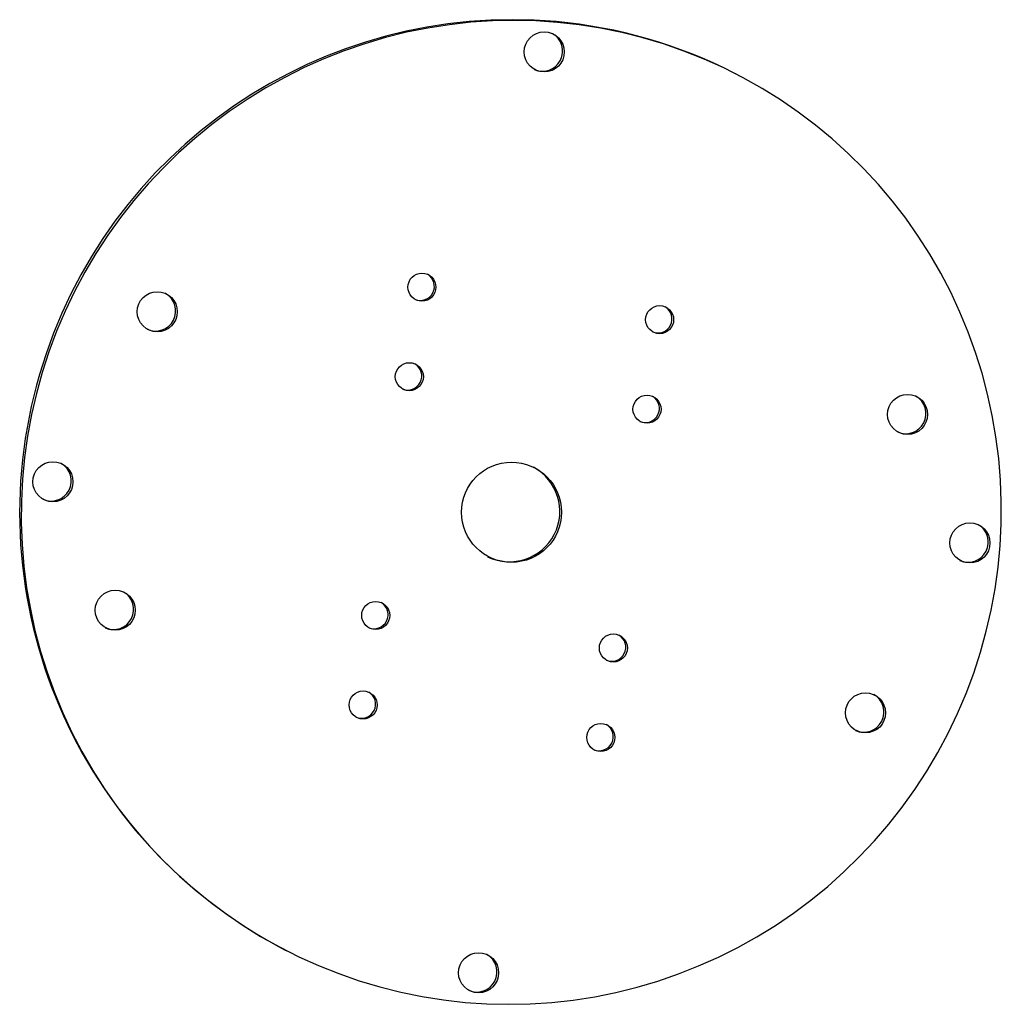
# Model space of a CAD drawing. Header units: millimetres. Extents: x -51.8 to 45.9, y -47.5 to 50.5.
import ezdxf

# ---------------------------------------------------------------- set-up
doc = ezdxf.new("R2010")
doc.units = ezdxf.units.MM

msp = doc.modelspace()

# ---------------------------------------------------------------- linework, layer by layer
at = {"color": 7, "linetype": 'Continuous', "lineweight": 25}
for p, q in [((19.441, 45.095), (19.291, 45.172)), ((-25.373, -42.058), (-25.223, -42.135))]:
    msp.add_line(p, q, dxfattribs=at)
at = {"color": 7, "linetype": 'Continuous', "lineweight": 25, "flags": 128}
msp.add_lwpolyline([(1.71, 50.221), (-0.441, 50.366), (-2.597, 50.416), (-4.754, 50.37), (-6.908, 50.228), (-9.053, 49.991), (-11.186, 49.659), (-13.303, 49.233), (-15.4, 48.713), (-17.472, 48.101), (-19.516, 47.397), (-21.527, 46.604), (-23.501, 45.722), (-25.436, 44.753), (-27.326, 43.7), (-29.168, 42.564), (-30.959, 41.348), (-32.695, 40.054), (-34.372, 38.684), (-35.988, 37.242), (-37.539, 35.729), (-39.023, 34.149), (-40.435, 32.506), (-41.774, 30.801), (-43.037, 29.04), (-44.222, 27.224), (-45.325, 25.358), (-46.346, 23.445), (-47.281, 21.489), (-48.129, 19.495), (-48.889, 17.464), (-49.559, 15.403), (-50.138, 13.314), (-50.624, 11.202), (-51.016, 9.071), (-51.315, 6.925), (-51.518, 4.769), (-51.627, 2.606), (-51.64, 0.441), (-51.557, -1.722), (-51.379, -3.879), (-51.107, -6.026), (-50.74, -8.157), (-50.279, -10.27), (-49.726, -12.36), (-49.081, -14.422), (-48.345, -16.454), (-47.521, -18.45), (-46.609, -20.408), (-45.611, -22.322), (-44.53, -24.19), (-43.367, -26.008), (-42.126, -27.772), (-40.807, -29.479), (-39.414, -31.125), (-37.95, -32.707), (-36.417, -34.222), (-34.818, -35.668), (-33.157, -37.04), (-31.437, -38.338), (-29.66, -39.557), (-27.832, -40.696), (-25.954, -41.753), (-24.032, -42.724), (-22.068, -43.61), (-20.066, -44.407), (-18.031, -45.114), (-15.966, -45.73), (-13.876, -46.253), (-11.764, -46.684), (-9.635, -47.019), (-7.492, -47.26), (-5.341, -47.406), (-3.184, -47.456), (-1.028, -47.41), (1.126, -47.268), (3.271, -47.031), (5.404, -46.699), (7.521, -46.272), (9.618, -45.752), (11.69, -45.14), (13.734, -44.437), (15.745, -43.643), (17.719, -42.761), (19.654, -41.793), (21.544, -40.74), (23.386, -39.604), (25.177, -38.388), (26.913, -37.094), (28.59, -35.724), (30.206, -34.281), (31.758, -32.769), (33.241, -31.189), (34.653, -29.545), (35.993, -27.841), (37.256, -26.079), (38.44, -24.264), (39.543, -22.398), (40.564, -20.485), (41.499, -18.529), (42.348, -16.534), (43.108, -14.504), (43.777, -12.442), (44.356, -10.354), (44.842, -8.242), (45.235, -6.111), (45.533, -3.965), (45.736, -1.808), (45.845, 0.355), (45.858, 2.52), (45.775, 4.683), (45.598, 6.84), (45.325, 8.986), (44.958, 11.118), (44.497, 13.23), (43.944, 15.32), (43.299, 17.383), (42.563, 19.414), (41.739, 21.411), (40.827, 23.368), (39.829, 25.283), (38.748, 27.151), (37.586, 28.969), (36.344, 30.732), (35.025, 32.439), (33.632, 34.085), (32.168, 35.667), (30.635, 37.183), (29.036, 38.628), (27.375, 40.001), (25.655, 41.298), (23.879, 42.518), (22.05, 43.657), (20.172, 44.713), (18.25, 45.685), (16.286, 46.57), (14.284, 47.367), (12.249, 48.074), (10.184, 48.69), (8.094, 49.214), (5.982, 49.644), (3.853, 49.98), (1.71, 50.221)], dxfattribs=at)
at = {"color": 7, "linetype": 'Continuous', "lineweight": 25}
for centre, radius in [((0.384, 47.286), 1.993), ((-11.782, 23.882), 1.394), ((-38.115, 21.435), 1.992), ((11.863, 20.648), 1.394), ((-13.036, 14.976), 1.394), ((10.609, 11.742), 1.394), ((36.529, 11.224), 1.992), ((-48.496, 4.526), 1.993), ((-2.87, 1.495), 4.979), ((42.735, -1.557), 1.993), ((-42.295, -8.252), 1.992), ((-16.38, -8.773), 1.394), ((7.265, -12.007), 1.394), ((-17.634, -17.679), 1.394), ((32.349, -18.462), 1.992), ((6.011, -20.913), 1.394), ((-6.145, -44.316), 1.993)]:
    msp.add_circle(centre, radius, dxfattribs=at)
for centre, radius, start, end in [((-2.766, 1.454), 49.035, 84.93843, 242.54554), ((-2.775, 2.069), 48.423, 62.89038, 84.86366), ((0.215, 47.362), 2, 245.58393, 60.18887), ((-11.943, 23.958), 1.4, 246.62092, 59.15188), ((-38.282, 21.51), 2, 245.58122, 60.19158), ((11.701, 20.724), 1.4, 246.62092, 59.15188), ((-13.197, 15.052), 1.4, 246.62092, 59.15188), ((10.447, 11.818), 1.4, 246.62092, 59.15188), ((36.362, 11.3), 2, 245.58122, 60.19158), ((-48.665, 4.603), 2, 245.58393, 60.18887), ((-3.063, 1.568), 5, 244.13959, 61.63321), ((42.566, -1.48), 2, 245.58393, 60.18887), ((-42.461, -8.177), 2, 245.58122, 60.19158), ((-16.541, -8.697), 1.4, 246.62092, 59.15188), ((7.103, -11.932), 1.4, 246.62092, 59.15188), ((-17.795, -17.603), 1.4, 246.62092, 59.15188), ((32.183, -18.387), 2, 245.58122, 60.19158), ((5.85, -20.838), 1.4, 246.62092, 59.15188), ((-6.314, -44.239), 2, 245.58393, 60.18887)]:
    msp.add_arc(centre, radius, start, end, dxfattribs=at)

doc.saveas('drawing.dxf')
